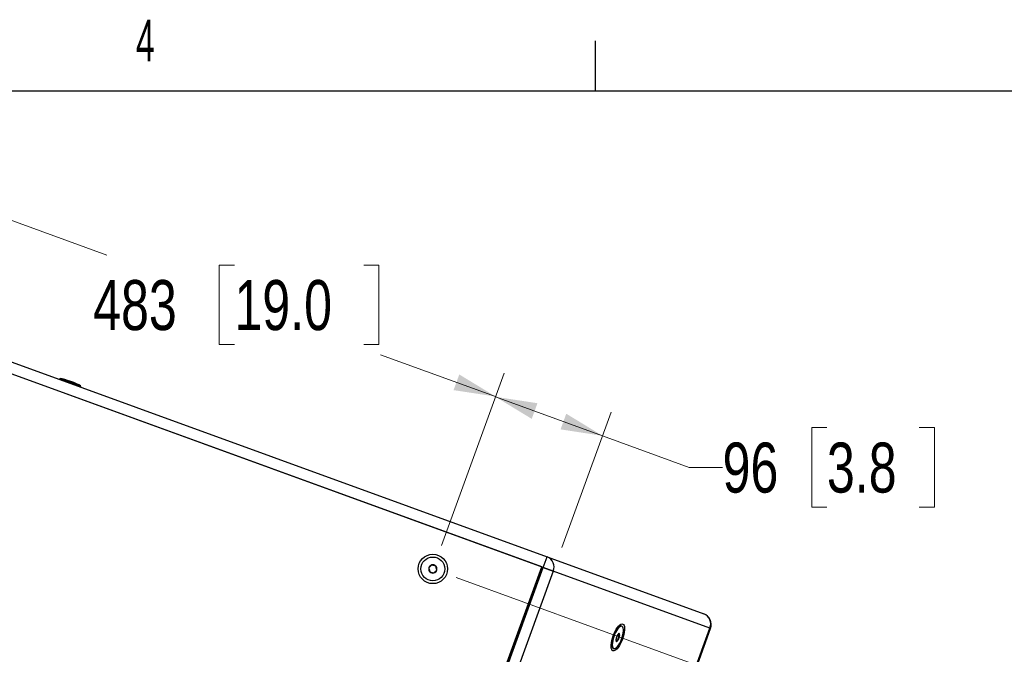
# Model space of a CAD drawing. Header units: inches. Extents: x 0.2 to 16.8, y 0.1 to 10.9.
# Tile 65 of 76: x 9.3 to 11.6, y 9.4 to 10.9. Entities that reach past the tile are written whole.
import ezdxf

# ---------------------------------------------------------------- set-up
doc = ezdxf.new("R2010")
doc.units = ezdxf.units.IN
doc.header["$MEASUREMENT"] = 0
doc.styles.add('SLDTEXTSTYLE0', font='TXT', dxfattribs={"width": 0.75})
doc.styles.add('SLDTEXTSTYLE1', font='TXT', dxfattribs={"width": 0.605})
doc.dimstyles.new('SLDDIMSTYLE20', dxfattribs={"dimtxt": 0.11811, "dimasz": 0.098425, "dimexe": 0, "dimexo": 0.0625, "dimgap": 0.029528, "dimtad": 0, "dimtih": 1, "dimtoh": 1, "dimdec": 0, "dimlfac": 355.6, "dimrnd": 1e-09, "dimzin": 12, "dimdsep": 46, "dimtxsty": 'SLDTEXTSTYLE0', "dimsah": 1, "dimcen": 0.09, "dimadec": 0, "dimazin": 3, "dimtfac": 1, "dimtdec": 0, "dimtofl": 0, "dimtmove": 0, "dimatfit": 3, "dimfxl": 0, "dimfrac": 2, "dimtolj": 1, "dimtzin": 12, "dimarcsym": 0})
doc.dimstyles.new('SLDDIMSTYLE21', dxfattribs={"dimtxt": 0.11811, "dimasz": 0.098425, "dimexe": 0, "dimexo": 0.0625, "dimgap": 0.029528, "dimtad": 0, "dimtih": 1, "dimtoh": 1, "dimdec": 0, "dimlfac": 355.6, "dimrnd": 1e-09, "dimzin": 12, "dimdsep": 46, "dimtxsty": 'SLDTEXTSTYLE0', "dimsah": 1, "dimcen": 0.09, "dimadec": 0, "dimazin": 3, "dimtfac": 1, "dimtdec": 0, "dimtofl": 0, "dimtmove": 0, "dimatfit": 3, "dimfxl": 0, "dimfrac": 2, "dimtolj": 1, "dimtzin": 12, "dimarcsym": 0})
doc.dimstyles.new('SLDDIMSTYLE22', dxfattribs={"dimtxt": 0.11811, "dimasz": 0.098425, "dimexe": 0, "dimexo": 0.0625, "dimgap": 0.029528, "dimtad": 0, "dimtih": 1, "dimtoh": 1, "dimdec": 0, "dimlfac": 355.6, "dimrnd": 1e-09, "dimzin": 12, "dimdsep": 46, "dimtxsty": 'SLDTEXTSTYLE0', "dimsah": 1, "dimcen": 0.09, "dimadec": 0, "dimazin": 3, "dimtfac": 1, "dimtdec": 0, "dimtofl": 0, "dimtmove": 0, "dimatfit": 3, "dimfxl": 0, "dimfrac": 2, "dimtolj": 1, "dimtzin": 12, "dimarcsym": 0})

# ---------------------------------------------------------------- blocks, each defined once
blk = doc.blocks.new('_D_20')
at = {"color": 7, "linetype": 'Continuous', "lineweight": 0}
for p, q in [((8.9858, 10.075), (9.134, 10.4823)), ((9.1138, 10.4269), (9.4705, 10.297)), ((9.7722, 10.273), (9.7362, 10.273)), ((9.7362, 10.273), (9.7362, 10.0855)), ((10.0776, 10.273), (10.1136, 10.273)), ((10.1136, 10.273), (10.1136, 10.0855)), ((9.7362, 10.0855), (9.7722, 10.0855)), ((10.1136, 10.0855), (10.0776, 10.0855)), ((10.3891, 9.9627), (10.1175, 10.0615)), ((10.2611, 9.6109), (10.4093, 10.0182))]:
    blk.add_line(p, q, dxfattribs=at)
at = {"color": 7, "linetype": 'Continuous', "lineweight": 18}
for points in [[(9.1138, 10.4269), (9.1996, 10.3747), (9.2131, 10.4117)], [(10.3891, 9.9627), (10.3034, 10.0148), (10.2899, 9.9778)]]:
    blk.add_solid(points, dxfattribs=at)
at = {"color": 7, "linetype": 'Continuous', "lineweight": 18, "char_height": 0.11811, "attachment_point": 1, "style": 'SLDTEXTSTYLE0'}
for s, insert in [('483', (9.4384, 10.2378)), ('19.0', (9.7722, 10.2378))]:
    blk.add_mtext(s, dxfattribs=dict(at, insert=insert))
blk = doc.blocks.new('_D_21')
at = {"color": 7, "linetype": 'Continuous', "lineweight": 0}
for p, q in [((10.2611, 9.6109), (10.4091, 10.0175)), ((10.3889, 9.962), (10.6419, 9.8699)), ((10.5457, 9.6057), (10.6621, 9.9254)), ((11.1719, 9.8892), (11.136, 9.8892)), ((11.136, 9.8892), (11.136, 9.7017)), ((11.3901, 9.8892), (11.4261, 9.8892)), ((11.4261, 9.8892), (11.4261, 9.7017)), ((10.6419, 9.8699), (10.8467, 9.7954)), ((10.8467, 9.7954), (10.9254, 9.7954)), ((11.136, 9.7017), (11.1719, 9.7017)), ((11.4261, 9.7017), (11.3901, 9.7017))]:
    blk.add_line(p, q, dxfattribs=at)
at = {"color": 7, "linetype": 'Continuous', "lineweight": 18}
for points in [[(10.3889, 9.962), (10.4746, 9.9099), (10.4881, 9.9469)], [(10.6419, 9.8699), (10.5561, 9.9221), (10.5427, 9.8851)]]:
    blk.add_solid(points, dxfattribs=at)
at = {"color": 7, "linetype": 'Continuous', "lineweight": 18, "char_height": 0.11811, "attachment_point": 1, "style": 'SLDTEXTSTYLE0'}
for s, insert in [('96', (10.9254, 9.8539)), ('3.8', (11.1719, 9.8539))]:
    blk.add_mtext(s, dxfattribs=dict(at, insert=insert))
blk = doc.blocks.new('_D_22')
at = {"color": 7, "linetype": 'Continuous', "lineweight": 0}
for p, q in [((10.2964, 9.5352), (11.5285, 9.0867)), ((11.473, 9.1069), (11.1654, 8.2617)), ((11.1007, 8.2377), (11.0647, 8.2377)), ((11.0647, 8.2377), (11.0647, 8.0502)), ((11.4061, 8.2377), (11.4421, 8.2377)), ((11.4421, 8.2377), (11.4421, 8.0502)), ((11.0647, 8.0502), (11.1007, 8.0502)), ((11.4421, 8.0502), (11.4061, 8.0502)), ((10.788, 7.2248), (11.0797, 8.0262)), ((9.6114, 7.6531), (10.8435, 7.2046))]:
    blk.add_line(p, q, dxfattribs=at)
at = {"color": 7, "linetype": 'Continuous', "lineweight": 18}
for points in [[(11.473, 9.1069), (11.4209, 9.0211), (11.4579, 9.0077)], [(10.788, 7.2248), (10.8402, 7.3106), (10.8032, 7.3241)]]:
    blk.add_solid(points, dxfattribs=at)
at = {"color": 7, "linetype": 'Continuous', "lineweight": 18, "char_height": 0.11811, "attachment_point": 1, "style": 'SLDTEXTSTYLE0'}
for s, insert in [('712', (10.7669, 8.2024)), ('28.0', (11.1007, 8.2024))]:
    blk.add_mtext(s, dxfattribs=dict(at, insert=insert))

msp = doc.modelspace()

# ---------------------------------------------------------------- linework, layer by layer
at = {"color": 7, "linetype": 'Continuous', "lineweight": 25}
for p, q in [((10.625, 10.685), (10.625, 10.8031)), ((0.315, 10.685), (16.685, 10.685)), ((8.7528, 10.224), (10.511, 9.584)), ((10.5019, 9.5588), (8.7354, 10.2018)), ((10.4984, 9.5601), (8.7371, 10.2012)), ((9.3609, 10.0049), (9.4082, 9.9877)), ((10.5019, 9.5588), (10.511, 9.584)), ((10.511, 9.584), (10.8811, 9.4493)), ((10.4984, 9.5601), (9.7501, 7.5041)), ((9.7501, 7.5041), (10.4984, 9.5601)), ((9.7536, 7.5029), (10.5019, 9.5588)), ((10.5255, 9.5502), (9.7772, 7.4943)), ((10.4984, 9.5601), (10.5019, 9.5588)), ((10.5255, 9.5502), (10.5019, 9.5588)), ((10.5019, 9.5588), (10.5255, 9.5502)), ((10.8955, 9.4156), (10.5255, 9.5502)), ((10.8955, 9.4156), (10.5255, 9.5502)), ((10.1472, 7.3596), (10.8955, 9.4156)), ((10.1487, 7.359), (10.8971, 9.415)), ((10.6762, 9.3978), (10.6821, 9.3957)), ((10.6825, 9.4199), (10.6771, 9.4169)), ((10.6819, 9.4024), (10.6794, 9.402)), ((10.6877, 9.4201), (10.6864, 9.4205)), ((10.8971, 9.415), (10.8955, 9.4156)), ((10.8955, 9.4156), (10.8971, 9.415)), ((10.6623, 9.3764), (10.6646, 9.3707)), ((10.6735, 9.3886), (10.6783, 9.3869)), ((10.6735, 9.3865), (10.6742, 9.3848)), ((10.6658, 9.3686), (10.6672, 9.3677)), ((10.6672, 9.3677), (10.6684, 9.3672))]:
    msp.add_line(p, q, dxfattribs=at)
at = {"color": 7, "linetype": 'Continuous', "lineweight": 25, "flags": 128}
for points in [[(10.6896, 9.4253), (10.6913, 9.4242), (10.6926, 9.4221), (10.6935, 9.4191), (10.6939, 9.4154), (10.6938, 9.411), (10.6932, 9.4061), (10.6922, 9.4008), (10.6907, 9.3952), (10.6889, 9.3897), (10.6867, 9.3842), (10.6843, 9.3791), (10.6817, 9.3744), (10.6789, 9.3702), (10.6762, 9.3668), (10.6735, 9.3642), (10.6709, 9.3625), (10.6686, 9.3617), (10.6665, 9.3619), (10.6648, 9.3631), (10.6635, 9.3652), (10.6626, 9.3681), (10.6622, 9.3719), (10.6623, 9.3763), (10.6629, 9.3812), (10.6639, 9.3865), (10.6654, 9.392), (10.6672, 9.3976), (10.6694, 9.403), (10.6718, 9.4082), (10.6744, 9.4129), (10.6772, 9.417), (10.6799, 9.4205), (10.6826, 9.4231), (10.6852, 9.4248), (10.6875, 9.4255), (10.6896, 9.4253)], [(10.6864, 9.4205), (10.6854, 9.4207), (10.6833, 9.4203), (10.681, 9.4189), (10.6786, 9.4167), (10.6761, 9.4136), (10.6736, 9.4098), (10.6712, 9.4055), (10.6691, 9.4007), (10.6672, 9.3957), (10.6656, 9.3906), (10.6645, 9.3857), (10.6638, 9.3811), (10.6636, 9.3769), (10.6639, 9.3734), (10.6646, 9.3706), (10.6658, 9.3686)], [(10.667, 9.3682), (10.6686, 9.3672), (10.6705, 9.3671), (10.6727, 9.368), (10.675, 9.3698), (10.6775, 9.3725), (10.68, 9.3759), (10.6825, 9.38), (10.6847, 9.3846), (10.6868, 9.3895), (10.6885, 9.3945), (10.6898, 9.3996), (10.6907, 9.4044), (10.6912, 9.4088), (10.6912, 9.4127), (10.6907, 9.4158), (10.6897, 9.4182), (10.6884, 9.4197), (10.6866, 9.4203), (10.6846, 9.4198), (10.6823, 9.4185), (10.6798, 9.4162), (10.6773, 9.4131), (10.6748, 9.4094), (10.6725, 9.405), (10.6703, 9.4003), (10.6684, 9.3952), (10.6669, 9.3902), (10.6658, 9.3853), (10.6651, 9.3806), (10.6648, 9.3765), (10.6651, 9.3729), (10.6658, 9.3701), (10.667, 9.3682)], [(10.6819, 9.4024), (10.6815, 9.4027), (10.6811, 9.4028), (10.6806, 9.4028), (10.6801, 9.4026), (10.6796, 9.4023), (10.679, 9.4018), (10.6784, 9.4012), (10.6778, 9.4004)], [(10.6742, 9.3848), (10.6746, 9.3845), (10.675, 9.3844), (10.6755, 9.3844), (10.676, 9.3846), (10.6765, 9.385), (10.6771, 9.3855), (10.6777, 9.3861), (10.6783, 9.3869)]]:
    msp.add_lwpolyline(points, dxfattribs=at)
at = {"color": 7, "linetype": 'Continuous', "lineweight": 25}
for radius in [0.0347, 0.0281]:
    msp.add_circle((10.2409, 9.5554), radius, dxfattribs=at)
for centre, radius, start, end in [((9.3608, 10.0027), 0.00221, 85.685, 160), ((9.4069, 9.9859), 0.00221, 340, 54.315), ((10.5014, 9.5599), 0.026, 338.2746, 68.1638), ((10.2409, 9.5554), 0.00974, 105.2003, 165.2003), ((10.2409, 9.5554), 0.00974, 45.2003, 105.2003), ((10.2409, 9.5554), 0.00974, 345.2003, 45.2003), ((10.2409, 9.5554), 0.00974, 165.2003, 225.2003), ((10.2409, 9.5554), 0.00974, 225.2003, 285.2003), ((10.2409, 9.5554), 0.00974, 285.2003, 345.2003), ((10.8719, 9.4242), 0.0268, 340, 70), ((10.8714, 9.4252), 0.026, 338.2746, 68.1638), ((10.6988, 9.386), 0.0254, 145.6502, 167.4278), ((10.6739, 9.3988), 0.00877, 339.4732, 24.8392), ((10.6822, 9.3885), 0.00877, 159.4732, 204.8392), ((10.6573, 9.4012), 0.0254, 325.6502, 347.4278)]:
    msp.add_arc(centre, radius, start, end, dxfattribs=at)
for major_axis, start_param, end_param in [((-0.027, 0.0098), 4.712389, 5.780955), ((0.027, -0.0098), 0.50223, 1.570796)]:
    msp.add_ellipse((9.3839, 9.9943), major_axis=major_axis, ratio=0.154219, start_param=start_param, end_param=end_param, dxfattribs=at)
for points, knots in [([(10.2383, 9.5648), (10.2373, 9.5638), (10.2357, 9.5621), (10.2332, 9.5596), (10.232, 9.5584), (10.2315, 9.5579)], [0, 0, 0, 0, 0.439128, 0.751376, 1, 1, 1, 1]), ([(10.2477, 9.5623), (10.2464, 9.5626), (10.2441, 9.5632), (10.2407, 9.5641), (10.2391, 9.5646), (10.2383, 9.5648)], [0, 0, 0, 0, 0.439128, 0.751376, 1, 1, 1, 1]), ([(10.2503, 9.5529), (10.2501, 9.5534), (10.2497, 9.5549), (10.249, 9.5577), (10.2483, 9.5604), (10.2479, 9.5618), (10.2477, 9.5623)], [0, 0, 0, 0, 0.1809422, 0.5062926, 0.8439745, 1, 1, 1, 1]), ([(10.2315, 9.5579), (10.2316, 9.5574), (10.232, 9.5559), (10.2327, 9.5533), (10.2335, 9.5505), (10.2339, 9.549), (10.234, 9.5485)], [0, 0, 0, 0, 0.156025, 0.493707, 0.819058, 1, 1, 1, 1]), ([(10.234, 9.5485), (10.2354, 9.5481), (10.2377, 9.5475), (10.241, 9.5466), (10.2427, 9.5462), (10.2434, 9.546)], [0, 0, 0, 0, 0.4391279, 0.751376, 1, 1, 1, 1]), ([(10.2434, 9.546), (10.2444, 9.547), (10.2461, 9.5486), (10.2485, 9.5511), (10.2498, 9.5523), (10.2503, 9.5529)], [0, 0, 0, 0, 0.439128, 0.751376, 1, 1, 1, 1]), ([(10.6821, 9.3957), (10.6816, 9.3968), (10.6806, 9.3988), (10.6809, 9.4011), (10.6816, 9.402), (10.6819, 9.4024)], [0, 0, 0, 0, 0.439128, 0.751376, 1, 1, 1, 1]), ([(10.6742, 9.3848), (10.6743, 9.3853), (10.6744, 9.3861), (10.6763, 9.3867), (10.6777, 9.3868), (10.6783, 9.3869)], [0, 0, 0, 0, 0.439128, 0.751376, 1, 1, 1, 1]), ([(10.6783, 9.3869), (10.6783, 9.3874), (10.6783, 9.389), (10.6788, 9.3917), (10.6804, 9.3941), (10.6817, 9.3953), (10.6821, 9.3957)], [0, 0, 0, 0, 0.1560255, 0.4937074, 0.8190578, 1, 1, 1, 1])]:
    msp.add_open_spline(points, degree=3, knots=knots, dxfattribs=at)

# ---------------------------------------------------------------- texts
at = {"color": 7, "linetype": 'Continuous', "lineweight": 0, "insert": (9.5618, 10.8529), "char_height": 0.0984, "attachment_point": 2, "style": 'SLDTEXTSTYLE1'}
msp.add_mtext('4', dxfattribs=at)

# ---------------------------------------------------------------- dimensions: what is measured, and where the dimension line sits
at = {"color": 7, "linetype": 'Continuous', "lineweight": 18}
for base, p1, p2, angle, dimstyle, picture, middle in [((10.3891, 9.9627), (8.9656, 10.0195), (10.2409, 9.5554), 340, 'SLDDIMSTYLE20', '_D_20', (9.794, 10.1793)), ((10.6419, 9.8699), (10.2409, 9.5554), (10.5255, 9.5502), 340, 'SLDDIMSTYLE21', '_D_21', (10.8467, 9.7954)), ((10.788, 7.2248), (10.2409, 9.5554), (9.5559, 7.6733), 70, 'SLDDIMSTYLE22', '_D_22', (11.1225, 8.1439))]:
    dim = msp.add_linear_dim(base=base, p1=p1, p2=p2, angle=angle, dimstyle=dimstyle, dxfattribs=at)
    dim.commit()
    dim.dimension.update_dxf_attribs({"geometry": picture, "text_midpoint": middle, "dimtype": 160})

doc.saveas('drawing.dxf')
